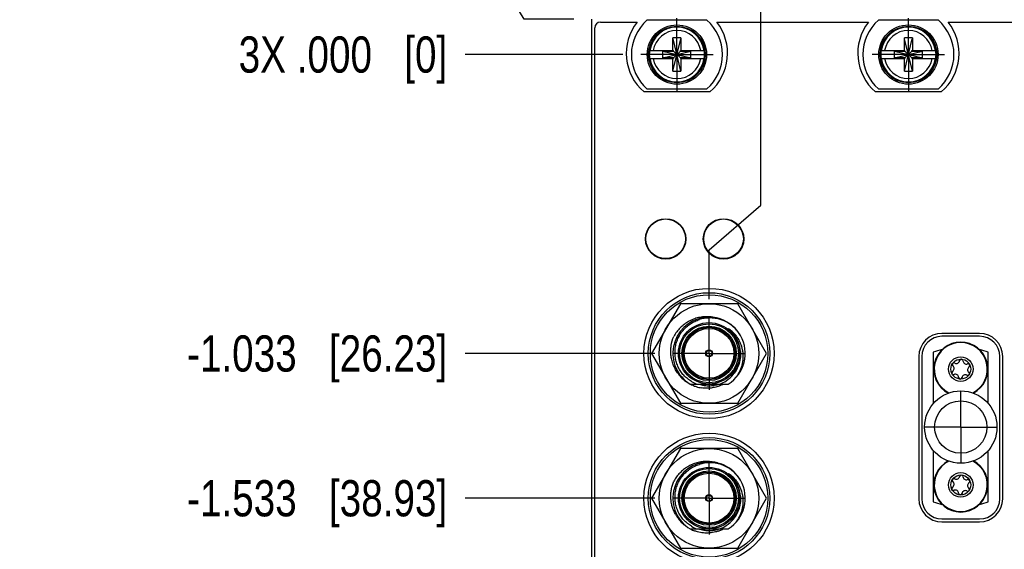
# Model space of a CAD drawing. Header units: inches. Extents: x 0.2 to 16.8, y 0.2 to 10.8.
# Tile 4 of 20: x 2.1 to 5.5, y 6.6 to 8.4. Entities that reach past the tile are written whole.
import ezdxf

# ---------------------------------------------------------------- set-up
doc = ezdxf.new("R2010")
doc.units = ezdxf.units.IN
doc.header["$LTSCALE"] = 0.935
doc.header["$MEASUREMENT"] = 0
doc.linetypes.add('CENTER', pattern=[0.6, 0.375, -0.075, 0.075, -0.075])
doc.layers.get('0').update_dxf_attribs({"linetype": 'CONTINUOUS'})
doc.layers.add('02___PRT_ALL_AXES', color=7, linetype='CONTINUOUS')
doc.layers.add('DIMENSIONS', color=7, linetype='CONTINUOUS')
doc.styles.get("Standard").update_dxf_attribs({"font": 'txt', "width": 0.8})
doc.dimstyles.new('DIMSTYLE_1', dxfattribs={"dimtxt": 0.125, "dimasz": 0.18, "dimexe": 0.18, "dimexo": 0.0625, "dimgap": 0.09, "dimtad": 0, "dimtih": 1, "dimtoh": 1, "dimdec": 3, "dimzin": 4, "dimdsep": 46, "dimtxsty": 'STANDARD', "dimblk": '_FILLED', "dimblk1": '_FILLED', "dimblk2": '_FILLED', "dimcen": 0.09, "dimadec": 0, "dimazin": 0, "dimtp": 0.01, "dimtm": 0.01, "dimtfac": 1, "dimtdec": 3, "dimtofl": 0, "dimtmove": 0, "dimatfit": 3, "dimldrblk": '_FILLED', "dimfxl": 1, "dimtolj": 1, "dimtzin": 4, "dimarcsym": 0})

# ---------------------------------------------------------------- blocks, each defined once
blk = doc.blocks.new('*D0')
at = {"layer": 'DIMENSIONS', "color": 2, "linetype": 'CONTINUOUS'}
for p, q in [((3.7765, 8.5767), (3.6684, 8.5767)), ((3.8723, 8.4171), (3.7765, 8.5767)), ((4.0434, 8.4171), (3.8723, 8.4171))]:
    blk.add_line(p, q, dxfattribs=at)
at = {"layer": 'DIMENSIONS', "color": 2, "linetype": 'CONTINUOUS', "insert": (3.6059, 8.6392), "char_height": 0.125, "width": 1.025, "attachment_point": 3, "line_spacing_factor": 0.9}
blk.add_mtext('.122{\\Ftxt.shx;\\W1.000000;\\H0.125000; }[3.1]', dxfattribs=at)
blk = doc.blocks.new('_FILLED')
at = {"color": 0, "linetype": 'BYBLOCK'}
blk.add_solid([(0, 0), (-1, 0.174), (-1, -0.174)], dxfattribs=at)
blk = doc.blocks.new('*D1')
at = {"layer": 'DIMENSIONS', "color": 2, "linetype": 'CONTINUOUS'}
blk.add_line((4.2123, 8.2951), (3.6684, 8.2951), dxfattribs=at)
at = {"layer": 'DIMENSIONS', "color": 2, "linetype": 'CONTINUOUS', "insert": (3.6059, 8.3576), "char_height": 0.125, "width": 1.125, "attachment_point": 3, "line_spacing_factor": 0.9}
blk.add_mtext('3X .000{\\Ftxt.shx;\\W1.000000;\\H0.125000; }[0]', dxfattribs=at)
blk = doc.blocks.new('*D2')
at = {"layer": 'DIMENSIONS', "color": 2, "linetype": 'CONTINUOUS'}
blk.add_line((4.3233, 7.2626), (3.6684, 7.2626), dxfattribs=at)
at = {"layer": 'DIMENSIONS', "color": 2, "linetype": 'CONTINUOUS', "insert": (3.6059, 7.3251), "char_height": 0.125, "width": 1.425, "attachment_point": 3, "line_spacing_factor": 0.9}
blk.add_mtext('-1.033{\\Ftxt.shx;\\W1.000000;\\H0.125000; }[26.23]', dxfattribs=at)
blk = doc.blocks.new('*D3')
at = {"layer": 'DIMENSIONS', "color": 2, "linetype": 'CONTINUOUS'}
blk.add_line((4.3233, 6.7626), (3.6684, 6.7626), dxfattribs=at)
at = {"layer": 'DIMENSIONS', "color": 2, "linetype": 'CONTINUOUS', "insert": (3.6059, 6.8251), "char_height": 0.125, "width": 1.425, "attachment_point": 3, "line_spacing_factor": 0.9}
blk.add_mtext('-1.533{\\Ftxt.shx;\\W1.000000;\\H0.125000; }[38.93]', dxfattribs=at)
blk = doc.blocks.new('*D4')
at = {"layer": 'DIMENSIONS', "color": 2, "linetype": 'CONTINUOUS'}
blk.add_line((4.3233, 6.2626), (3.6684, 6.2626), dxfattribs=at)
at = {"layer": 'DIMENSIONS', "color": 2, "linetype": 'CONTINUOUS', "insert": (3.6059, 6.3251), "char_height": 0.125, "width": 1.425, "attachment_point": 3, "line_spacing_factor": 0.9}
blk.add_mtext('-2.033{\\Ftxt.shx;\\W1.000000;\\H0.125000; }[51.63]', dxfattribs=at)
blk = doc.blocks.new('*D5')
at = {"layer": 'DIMENSIONS', "color": 2, "linetype": 'CONTINUOUS'}
blk.add_line((4.2111, 5.9077), (3.6684, 5.9077), dxfattribs=at)
at = {"layer": 'DIMENSIONS', "color": 2, "linetype": 'CONTINUOUS', "insert": (3.6059, 5.9702), "char_height": 0.125, "width": 1.425, "attachment_point": 3, "line_spacing_factor": 0.9}
blk.add_mtext('-2.387{\\Ftxt.shx;\\W1.000000;\\H0.125000; }[60.64]', dxfattribs=at)
blk = doc.blocks.new('*D6')
at = {"layer": 'DIMENSIONS', "color": 2, "linetype": 'CONTINUOUS'}
blk.add_line((4.2111, 4.4235), (3.6684, 4.4235), dxfattribs=at)
at = {"layer": 'DIMENSIONS', "color": 2, "linetype": 'CONTINUOUS', "insert": (3.6059, 4.486), "char_height": 0.125, "width": 1.425, "attachment_point": 3, "line_spacing_factor": 0.9}
blk.add_mtext('-3.872{\\Ftxt.shx;\\W1.000000;\\H0.125000; }[98.34]', dxfattribs=at)
blk = doc.blocks.new('*D7')
at = {"layer": 'DIMENSIONS', "color": 2, "linetype": 'CONTINUOUS'}
blk.add_line((4.2123, 3.4741), (3.6684, 3.4741), dxfattribs=at)
at = {"layer": 'DIMENSIONS', "color": 2, "linetype": 'CONTINUOUS', "insert": (3.6059, 3.5366), "char_height": 0.125, "width": 1.825, "attachment_point": 3, "line_spacing_factor": 0.9}
blk.add_mtext('3X -4.821{\\Ftxt.shx;\\W1.000000;\\H0.125000; }[122.45]', dxfattribs=at)
blk = doc.blocks.new('*D16')
at = {"layer": 'DIMENSIONS', "color": 2, "linetype": 'CONTINUOUS'}
for p, q in [((4.6894, 7.7747), (4.6894, 8.8546)), ((4.5109, 7.6207), (4.6894, 7.7747)), ((4.5109, 7.4502), (4.5109, 7.6207))]:
    blk.add_line(p, q, dxfattribs=at)
at = {"layer": 'DIMENSIONS', "color": 2, "linetype": 'CONTINUOUS', "insert": (4.6269, 8.9171), "char_height": 0.125, "width": 1.425, "attachment_point": 1, "rotation": 90, "line_spacing_factor": 0.9}
blk.add_mtext('3X .111{\\Ftxt.shx;\\W1.000000;\\H0.125000; }[2.82]', dxfattribs=at)

msp = doc.modelspace()

# ---------------------------------------------------------------- linework, layer by layer
at = {"color": 6, "linetype": 'CONTINUOUS'}
for p, q in [((4.1059, 4.2812), (4.1059, 8.4171)), ((5.4461, 7.3221), (5.3161, 7.3221)), ((5.2461, 7.2521), (5.2461, 6.7611)), ((5.5161, 6.7611), (5.5161, 7.2521)), ((5.3161, 6.6911), (5.4461, 6.6911))]:
    msp.add_line(p, q, dxfattribs=at)
at = {"color": 7, "linetype": 'CONTINUOUS'}
for p, q in [((4.1359, 8.4071), (4.2622, 8.4071)), ((4.5036, 8.4136), (4.2961, 8.4136)), ((4.5376, 8.4071), (5.0622, 8.4071)), ((5.3036, 8.4136), (5.0961, 8.4136)), ((5.3376, 8.4071), (5.8622, 8.4071)), ((4.1159, 4.3171), (4.1159, 8.3871)), ((4.3861, 8.3089), (4.3861, 8.3522)), ((4.4137, 8.3522), (4.3861, 8.3522)), ((4.3861, 8.238), (4.4129, 8.349)), ((4.4137, 8.238), (4.3869, 8.349)), ((4.4137, 8.3522), (4.4137, 8.3089)), ((5.1861, 8.3089), (5.1861, 8.3522)), ((5.2137, 8.3522), (5.1861, 8.3522)), ((5.1861, 8.238), (5.2129, 8.349)), ((5.2137, 8.238), (5.1869, 8.349)), ((5.2137, 8.3522), (5.2137, 8.3089)), ((4.3052, 8.3089), (4.3882, 8.3089)), ((4.3514, 8.2834), (4.3514, 8.3068)), ((4.3514, 8.3068), (4.4484, 8.2834)), ((4.3514, 8.3068), (4.3882, 8.3068)), ((4.3514, 8.2834), (4.4484, 8.3068)), ((4.3882, 8.3068), (4.3882, 8.3089)), ((4.3882, 8.2834), (4.4116, 8.3068)), ((4.4116, 8.2834), (4.3882, 8.3068)), ((4.4116, 8.3068), (4.4116, 8.3089)), ((4.4116, 8.3089), (4.4945, 8.3089)), ((4.4116, 8.3068), (4.4484, 8.3068)), ((4.4484, 8.2834), (4.4484, 8.3068)), ((5.1052, 8.3089), (5.1882, 8.3089)), ((5.1514, 8.2834), (5.1514, 8.3068)), ((5.1514, 8.2834), (5.2484, 8.3068)), ((5.1514, 8.3068), (5.1882, 8.3068)), ((5.1514, 8.3068), (5.2484, 8.2834)), ((5.1882, 8.3068), (5.1882, 8.3089)), ((5.1882, 8.2834), (5.2116, 8.3068)), ((5.2116, 8.2834), (5.1882, 8.3068)), ((5.2116, 8.3068), (5.2116, 8.3089)), ((5.2116, 8.3089), (5.2945, 8.3089)), ((5.2116, 8.3068), (5.2484, 8.3068)), ((5.2484, 8.2834), (5.2484, 8.3068)), ((4.3052, 8.2813), (4.3882, 8.2813)), ((4.3882, 8.2834), (4.3514, 8.2834)), ((4.3861, 8.238), (4.3861, 8.2813)), ((4.3882, 8.2834), (4.3882, 8.2813)), ((4.4116, 8.2834), (4.4116, 8.2813)), ((4.4484, 8.2834), (4.4116, 8.2834)), ((4.4116, 8.2813), (4.4945, 8.2813)), ((4.4137, 8.2813), (4.4137, 8.238)), ((5.1052, 8.2813), (5.1882, 8.2813)), ((5.1882, 8.2834), (5.1514, 8.2834)), ((5.1861, 8.238), (5.1861, 8.2813)), ((5.1882, 8.2834), (5.1882, 8.2813)), ((5.2116, 8.2834), (5.2116, 8.2813)), ((5.2484, 8.2834), (5.2116, 8.2834)), ((5.2116, 8.2813), (5.2945, 8.2813)), ((5.2137, 8.2813), (5.2137, 8.238)), ((4.3861, 8.238), (4.4137, 8.238)), ((5.1861, 8.238), (5.2137, 8.238)), ((4.2961, 8.1766), (4.5036, 8.1766)), ((5.0961, 8.1766), (5.3036, 8.1766)), ((4.5136, 8.1661), (4.2861, 8.1661)), ((5.3136, 8.1661), (5.0861, 8.1661)), ((4.4116, 7.4346), (4.3123, 7.2626)), ((4.6102, 7.4346), (4.4116, 7.4346)), ((4.7095, 7.2626), (4.6102, 7.4346)), ((5.4461, 7.3321), (5.3161, 7.3321)), ((4.3123, 7.2626), (4.4116, 7.0906)), ((4.6102, 7.0906), (4.7095, 7.2626)), ((5.2361, 7.2521), (5.2361, 6.7611)), ((5.2861, 7.2667), (5.2861, 7.0898)), ((5.4761, 7.0898), (5.4761, 7.2667)), ((5.5261, 6.7611), (5.5261, 7.2521)), ((4.4452, 7.1568), (4.5766, 7.1568)), ((4.4116, 7.0906), (4.6102, 7.0906)), ((4.4116, 6.9346), (4.3123, 6.7626)), ((4.6102, 6.9346), (4.4116, 6.9346)), ((4.7095, 6.7626), (4.6102, 6.9346)), ((5.2861, 6.9274), (5.2861, 6.7505)), ((5.4761, 6.7505), (5.4761, 6.9274)), ((4.3123, 6.7626), (4.4116, 6.5906)), ((4.6102, 6.5906), (4.7095, 6.7626)), ((5.3161, 6.6811), (5.4461, 6.6811)), ((4.4452, 6.6568), (4.5766, 6.6568)), ((4.4116, 6.5906), (4.6102, 6.5906))]:
    msp.add_line(p, q, dxfattribs=at)
for centre, radius in [((4.3999, 8.2951), 0.1025), ((4.3999, 8.2951), 0.098), ((5.1999, 8.2951), 0.1025), ((5.1999, 8.2951), 0.098), ((4.3609, 7.6581), 0.07), ((4.5609, 7.6581), 0.07), ((4.5109, 7.2626), 0.225), ((4.5109, 7.2626), 0.203), ((4.5109, 7.2626), 0.172), ((4.5109, 7.2631), 0.106), ((4.5109, 7.2631), 0.09), ((4.5109, 7.2631), 0.012), ((4.5109, 7.2631), 0.01), ((5.3811, 7.2086), 0.0424), ((5.3811, 7.2086), 0.0344), ((5.3811, 7.0086), 0.125), ((5.3811, 7.0086), 0.0905), ((4.5109, 6.7626), 0.225), ((4.5109, 6.7626), 0.203), ((4.5109, 6.7626), 0.172), ((4.5109, 6.7631), 0.106), ((4.5109, 6.7631), 0.09), ((5.3811, 6.8086), 0.0424), ((5.3811, 6.8086), 0.0344), ((4.5109, 6.7631), 0.012), ((4.5109, 6.7631), 0.01)]:
    msp.add_circle(centre, radius, dxfattribs=at)
at = {"color": 6, "linetype": 'CONTINUOUS'}
for centre, radius in [((4.3609, 7.6586), 0.0685), ((4.5609, 7.6586), 0.0685), ((4.5109, 7.2626), 0.21), ((4.5109, 6.7626), 0.21)]:
    msp.add_circle(centre, radius, dxfattribs=at)
at = {"color": 9, "linetype": 'CONTINUOUS'}
for centre, radius in [((4.5109, 7.2631), 0.102), ((4.5109, 7.2631), 0.094), ((4.5109, 7.2631), 0.086), ((4.5109, 6.7631), 0.102), ((4.5109, 6.7631), 0.094), ((4.5109, 6.7631), 0.086)]:
    msp.add_circle(centre, radius, dxfattribs=at)
at = {"color": 7, "linetype": 'CONTINUOUS'}
for centre, radius, start, end in [((4.1359, 8.3871), 0.02, 90, 180), ((4.3999, 8.2991), 0.175, 141.8922, 229.4642), ((4.3999, 8.2951), 0.1575, 131.203, 228.797), ((4.3999, 8.2951), 0.1575, 311.203, 48.797), ((4.3999, 8.2991), 0.175, 310.5358, 38.1078), ((5.1999, 8.2991), 0.175, 141.8922, 229.4642), ((5.1999, 8.2951), 0.1575, 131.203, 228.797), ((5.1999, 8.2951), 0.1575, 311.203, 48.797), ((5.1999, 8.2991), 0.175, 310.5358, 38.1078), ((4.3999, 8.2951), 0.0956, 171.7166, 188.2834), ((4.3999, 8.2951), 0.0956, 351.7166, 8.2834), ((5.1999, 8.2951), 0.0956, 171.7166, 188.2834), ((5.1999, 8.2951), 0.0956, 351.7166, 8.2834), ((4.5109, 7.2631), 0.125, 30.6894, 238.277), ((4.5033, 7.2638), 0.126, 74.7486, 86.371), ((4.5137, 7.2632), 0.1219, 91.3285, 107.3921), ((4.5136, 7.2622), 0.123, 51.6834, 91.2559), ((4.5126, 7.2609), 0.1246, 30.7545, 51.7112), ((4.5109, 7.2631), 0.125, 301.723, 29.4676), ((4.5185, 7.2559), 0.1097, 46.2896, 55.5067), ((4.5182, 7.2555), 0.1102, 40.2021, 46.298), ((4.518, 7.2554), 0.1104, 34.4296, 40.1908), ((5.3161, 7.2521), 0.08, 90, 180), ((5.4461, 7.2521), 0.08, 0, 90), ((5.3811, 7.2086), 0.0935, 297.6637, 242.7692), ((5.3811, 7.0086), 0.275, 103.6155, 110.2095), ((5.3811, 7.0086), 0.275, 69.7905, 76.3244), ((5.3574, 7.2241), 0.00591, 63.6642, 229.9244), ((5.346, 7.2106), 0.0118, 303.6642, 49.9244), ((5.3653, 7.24), 0.0118, 243.6642, 349.9244), ((5.3827, 7.2369), 0.00591, 3.6642, 169.9244), ((5.4004, 7.238), 0.0118, 183.6642, 289.9244), ((5.4064, 7.2214), 0.00591, 303.6642, 109.9244), ((5.4163, 7.2066), 0.0118, 123.6642, 229.9244), ((4.5068, 7.2691), 0.128, 214.9221, 216.4217), ((4.5052, 7.2677), 0.1259, 216.3601, 235.0656), ((4.5088, 7.2612), 0.1112, 303.6314, 320.6824), ((5.3558, 7.1958), 0.00591, 123.6642, 289.9244), ((5.3619, 7.1792), 0.0118, 3.6642, 109.9244), ((5.397, 7.1772), 0.0118, 63.6642, 169.9244), ((5.4049, 7.1931), 0.00591, 243.6642, 49.9244), ((4.5042, 7.2664), 0.1242, 242.676, 246.297), ((4.5083, 7.2642), 0.1144, 239.2466, 249.8791), ((4.504, 7.266), 0.1237, 246.2989, 252.3139), ((4.5034, 7.2639), 0.1215, 252.2895, 261.265), ((4.5108, 7.2624), 0.1112, 252.8335, 261.3007), ((4.5108, 7.2621), 0.1109, 252.9578, 256.7209), ((4.5107, 7.2618), 0.1106, 256.7246, 258.4102), ((4.5109, 7.2627), 0.1115, 258.3689, 269.7269), ((4.5109, 7.262), 0.1108, 268.599, 269.6704), ((4.5109, 7.2623), 0.1111, 269.7264, 278.8396), ((4.5109, 7.2616), 0.1105, 269.6702, 271.0419), ((4.5108, 7.2627), 0.1115, 272.0831, 287.5976), ((4.5109, 7.2625), 0.1113, 281.7027, 287.4055), ((4.5083, 7.262), 0.1122, 290.2438, 303.6351), ((4.5039, 7.2595), 0.117, 293.0889, 297.7176), ((5.3795, 7.1803), 0.00591, 183.6642, 349.9244), ((4.5109, 6.7631), 0.125, 30.6894, 238.277), ((4.5137, 6.7632), 0.1219, 91.3285, 107.3921), ((4.5033, 6.7637), 0.1261, 73.2758, 89.7799), ((4.5136, 6.7622), 0.123, 51.6834, 91.2559), ((5.3811, 6.8086), 0.0935, 117.6637, 62.7692), ((4.5185, 6.7559), 0.1097, 46.2896, 55.5067), ((4.5126, 6.7609), 0.1246, 30.7545, 51.7112), ((5.3827, 6.8369), 0.00591, 3.6642, 169.9244), ((4.5109, 6.7631), 0.125, 301.723, 29.4676), ((4.5182, 6.7555), 0.1102, 40.2021, 46.298), ((4.518, 6.7554), 0.1104, 34.4296, 40.1908), ((5.3574, 6.8241), 0.00591, 63.6642, 229.9244), ((5.346, 6.8106), 0.0118, 303.6642, 49.9244), ((5.3653, 6.84), 0.0118, 243.6642, 349.9244), ((5.4004, 6.838), 0.0118, 183.6642, 289.9244), ((5.4064, 6.8214), 0.00591, 303.6642, 109.9244), ((5.4163, 6.8066), 0.0118, 123.6642, 229.9244), ((5.3558, 6.7958), 0.00591, 123.6642, 289.9244), ((5.3619, 6.7792), 0.0118, 3.6642, 109.9244), ((5.3795, 6.7803), 0.00591, 183.6642, 349.9244), ((5.397, 6.7772), 0.0118, 63.6642, 169.9244), ((5.4049, 6.7931), 0.00591, 243.6642, 49.9244), ((5.3161, 6.7611), 0.08, 180, 270), ((5.3811, 7.0086), 0.275, 249.7905, 256.3244), ((5.3811, 7.0086), 0.275, 283.6155, 290.2095), ((5.4461, 6.7611), 0.08, 270, 360), ((4.5072, 6.7694), 0.1284, 209.2943, 218.4771), ((4.5088, 6.7612), 0.1112, 303.6314, 320.6824), ((4.5045, 6.767), 0.1248, 242.0312, 246.2472), ((4.5083, 6.7642), 0.1144, 239.2466, 249.8791), ((4.5042, 6.7664), 0.1242, 246.2478, 249.3305), ((4.5108, 6.7622), 0.111, 251.8385, 256.7363), ((4.5108, 6.7625), 0.1113, 252.6945, 255.8517), ((4.511, 6.7632), 0.1121, 255.8554, 265.2706), ((4.5109, 6.7625), 0.1113, 256.7404, 271.5857), ((4.5109, 6.763), 0.1118, 266.3292, 275.885), ((4.5109, 6.7614), 0.1103, 271.5966, 274.7867), ((4.5109, 6.762), 0.1109, 274.7899, 277.9634), ((4.511, 6.7623), 0.1111, 275.8834, 282.2952), ((4.5107, 6.7632), 0.112, 277.9673, 284.246), ((4.511, 6.7619), 0.1107, 282.3034, 285.5191), ((4.5109, 6.7622), 0.1111, 285.5203, 288.2099), ((4.5036, 6.7601), 0.1177, 290.0106, 298.5933), ((4.5083, 6.762), 0.1122, 290.2438, 303.6351)]:
    msp.add_arc(centre, radius, start, end, dxfattribs=at)
at = {"color": 9, "linetype": 'CONTINUOUS'}
for centre, radius, start, end in [((4.3999, 8.2951), 0.0947, 8.3637, 171.6363), ((4.3999, 8.2951), 0.0832, 9.5336, 170.4664), ((5.1999, 8.2951), 0.0947, 8.3637, 171.6363), ((5.1999, 8.2951), 0.0832, 9.5336, 170.4664), ((4.3999, 8.2951), 0.0947, 188.3637, 351.6363), ((4.3999, 8.2951), 0.0832, 189.5336, 350.4664), ((5.1999, 8.2951), 0.0947, 188.3637, 351.6363), ((5.1999, 8.2951), 0.0832, 189.5336, 350.4664), ((4.5107, 7.263), 0.1088, 40.659, 49.9984), ((4.5102, 7.2625), 0.1095, 35.8147, 40.6638), ((4.5108, 7.2629), 0.1088, 28.0619, 35.8176), ((4.5119, 7.2636), 0.1074, 27.4099, 28.0447), ((4.5112, 7.2633), 0.1082, 18.3114, 27.3835), ((4.5101, 7.2629), 0.1094, 8.2286, 18.3187), ((5.3811, 7.2086), 0.0917, 296.7943, 243.3842), ((5.3811, 6.8086), 0.0917, 116.7943, 63.3841), ((4.5107, 6.763), 0.1088, 40.659, 49.9984), ((4.5102, 6.7625), 0.1095, 35.8147, 40.6638), ((4.5108, 6.7629), 0.1088, 28.0619, 35.8176), ((4.5119, 6.7636), 0.1074, 27.4099, 28.0447), ((4.5112, 6.7633), 0.1082, 18.3114, 27.3835), ((4.5101, 6.7629), 0.1094, 8.2286, 18.3187)]:
    msp.add_arc(centre, radius, start, end, dxfattribs=at)
at = {"color": 6, "linetype": 'CONTINUOUS'}
for centre, start, end in [((5.3161, 7.2521), 90, 180), ((5.4461, 7.2521), 0, 90), ((5.3161, 6.7611), 180, 270), ((5.4461, 6.7611), 270, 360)]:
    msp.add_arc(centre, 0.07, start, end, dxfattribs=at)
at = {"color": 7, "linetype": 'CONTINUOUS'}
for points, knots in [([(4.5113, 7.3895), (4.5082, 7.3897), (4.5021, 7.3898), (4.4929, 7.3894), (4.4837, 7.3883), (4.4746, 7.3866), (4.4657, 7.3842), (4.4541, 7.3802), (4.4402, 7.3737), (4.4247, 7.3636), (4.4108, 7.3514), (4.3987, 7.3375), (4.392, 7.3271), (4.389, 7.3218)], [0, 0, 0, 0, 0.062527, 0.12505, 0.187575, 0.250101, 0.312627, 0.375152, 0.500124, 0.625068, 0.750051, 0.875123, 1, 1, 1, 1]), ([(4.4498, 7.1659), (4.445, 7.1688), (4.4357, 7.1753), (4.4233, 7.187), (4.4128, 7.2003), (4.4043, 7.2151), (4.3981, 7.2309), (4.3942, 7.2475), (4.393, 7.2616), (4.3933, 7.273), (4.3944, 7.2842), (4.3973, 7.2981), (4.4031, 7.3141), (4.4111, 7.3291), (4.4211, 7.3428), (4.433, 7.355), (4.4465, 7.3654), (4.4613, 7.3738), (4.4719, 7.3779), (4.4773, 7.3796)], [0, 0, 0, 0, 0.062533, 0.125018, 0.187508, 0.250006, 0.312502, 0.374997, 0.437494, 0.468761, 0.500029, 0.562527, 0.625024, 0.68752, 0.750017, 0.812515, 0.875013, 0.937501, 1, 1, 1, 1]), ([(4.4019, 7.1958), (4.3988, 7.2003), (4.393, 7.2098), (4.3863, 7.2249), (4.3816, 7.2408), (4.379, 7.2571), (4.3783, 7.2736), (4.3803, 7.2956), (4.3848, 7.3116), (4.389, 7.3218)], [0, 0, 0, 0, 0.12506, 0.25011, 0.375172, 0.500232, 0.625266, 0.750357, 1, 1, 1, 1]), ([(4.5925, 7.3332), (4.5919, 7.3339), (4.5906, 7.3353), (4.5888, 7.3373), (4.5872, 7.339), (4.5858, 7.3403), (4.5849, 7.3413), (4.5839, 7.3423), (4.583, 7.3431), (4.5824, 7.3437), (4.5818, 7.3442), (4.5813, 7.3447), (4.5809, 7.3451), (4.5806, 7.3454), (4.5803, 7.3456), (4.5801, 7.3459), (4.5798, 7.3461), (4.5796, 7.3463), (4.5794, 7.3465), (4.5792, 7.3467), (4.5791, 7.3468), (4.579, 7.347), (4.5789, 7.3471), (4.5788, 7.3471), (4.5787, 7.3472), (4.5787, 7.3473), (4.5787, 7.3473), (4.5786, 7.3474), (4.5787, 7.3474), (4.5787, 7.3474), (4.5787, 7.3474), (4.5788, 7.3474), (4.5789, 7.3474), (4.5789, 7.3474), (4.579, 7.3473), (4.5792, 7.3472), (4.5793, 7.3472), (4.5795, 7.3471), (4.5796, 7.347), (4.5798, 7.3469), (4.58, 7.3467), (4.5803, 7.3465), (4.5805, 7.3464), (4.5806, 7.3463)], [0, 0, 0, 0, 0.125526, 0.25105, 0.376571, 0.439329, 0.502084, 0.564836, 0.62758, 0.658948, 0.690313, 0.721672, 0.753024, 0.768696, 0.784364, 0.800027, 0.815683, 0.831329, 0.846958, 0.854763, 0.862557, 0.870335, 0.878085, 0.881941, 0.885775, 0.889566, 0.893243, 0.896431, 0.897845, 0.899503, 0.901277, 0.903102, 0.906844, 0.910639, 0.914464, 0.922161, 0.929896, 0.937652, 0.945422, 0.953202, 0.968784, 0.984384, 1, 1, 1, 1]), ([(4.619, 7.2728), (4.6184, 7.2783), (4.6163, 7.2893), (4.6116, 7.3025), (4.6067, 7.3126), (4.6025, 7.3198), (4.5978, 7.3267), (4.5943, 7.3311), (4.5925, 7.3332)], [0, 0, 0, 0, 0.249906, 0.499815, 0.624858, 0.749902, 0.874949, 1, 1, 1, 1]), ([(4.6269, 7.2752), (4.6254, 7.2828), (4.622, 7.294), (4.6153, 7.308), (4.6113, 7.3146), (4.6091, 7.3178)], [0, 0, 0, 0, 0.499752, 0.749874, 1, 1, 1, 1]), ([(4.619, 7.2728), (4.6199, 7.2655), (4.62, 7.2545), (4.618, 7.24), (4.6154, 7.2293), (4.6118, 7.2189), (4.6056, 7.2056), (4.5995, 7.1964), (4.5948, 7.1908)], [0, 0, 0, 0, 0.249759, 0.37494, 0.50003, 0.625082, 0.750147, 1, 1, 1, 1]), ([(4.6068, 7.1829), (4.6114, 7.1895), (4.6174, 7.2002), (4.6233, 7.2153), (4.6265, 7.227), (4.6285, 7.239), (4.6293, 7.2511), (4.6288, 7.2632), (4.6277, 7.2713), (4.6269, 7.2752)], [0, 0, 0, 0, 0.249737, 0.374887, 0.499951, 0.624952, 0.749957, 0.874981, 1, 1, 1, 1]), ([(4.5498, 7.1518), (4.5447, 7.1497), (4.5369, 7.147), (4.5261, 7.1445), (4.5152, 7.1427), (4.5014, 7.142), (4.4904, 7.1429), (4.4849, 7.1438)], [0, 0, 0, 0, 0.249953, 0.375008, 0.500067, 0.75004, 1, 1, 1, 1]), ([(4.5037, 6.8897), (4.4979, 6.8898), (4.4862, 6.889), (4.4719, 6.8861), (4.4608, 6.8826), (4.4499, 6.8784), (4.4369, 6.8718), (4.4225, 6.8618), (4.4095, 6.85), (4.3982, 6.8367), (4.3918, 6.8269), (4.389, 6.8218)], [0, 0, 0, 0, 0.124986, 0.249974, 0.312504, 0.375034, 0.500025, 0.625017, 0.750009, 0.875005, 1, 1, 1, 1]), ([(4.4498, 6.6659), (4.445, 6.6688), (4.4357, 6.6753), (4.4233, 6.687), (4.4128, 6.7003), (4.4043, 6.7151), (4.3981, 6.7309), (4.3942, 6.7475), (4.393, 6.7616), (4.3933, 6.773), (4.3944, 6.7842), (4.3973, 6.7981), (4.4031, 6.8141), (4.4111, 6.8291), (4.4211, 6.8428), (4.433, 6.855), (4.4465, 6.8654), (4.4613, 6.8738), (4.4719, 6.8779), (4.4773, 6.8796)], [0, 0, 0, 0, 0.062533, 0.125018, 0.187508, 0.250006, 0.312502, 0.374997, 0.437494, 0.468761, 0.500029, 0.562527, 0.625024, 0.68752, 0.750017, 0.812515, 0.875013, 0.937501, 1, 1, 1, 1]), ([(4.5925, 6.8332), (4.5919, 6.8339), (4.5906, 6.8353), (4.5888, 6.8373), (4.5872, 6.839), (4.5858, 6.8403), (4.5849, 6.8413), (4.5839, 6.8423), (4.583, 6.8431), (4.5824, 6.8437), (4.5818, 6.8442), (4.5813, 6.8447), (4.5809, 6.8451), (4.5806, 6.8454), (4.5803, 6.8456), (4.5801, 6.8459), (4.5798, 6.8461), (4.5796, 6.8463), (4.5794, 6.8465), (4.5792, 6.8467), (4.5791, 6.8468), (4.579, 6.847), (4.5789, 6.8471), (4.5788, 6.8471), (4.5787, 6.8472), (4.5787, 6.8473), (4.5787, 6.8473), (4.5786, 6.8474), (4.5787, 6.8474), (4.5787, 6.8474), (4.5787, 6.8474), (4.5788, 6.8474), (4.5789, 6.8474), (4.5789, 6.8474), (4.579, 6.8473), (4.5792, 6.8472), (4.5793, 6.8472), (4.5795, 6.8471), (4.5796, 6.847), (4.5798, 6.8469), (4.58, 6.8467), (4.5803, 6.8465), (4.5805, 6.8464), (4.5806, 6.8463)], [0, 0, 0, 0, 0.125526, 0.25105, 0.376571, 0.439329, 0.502084, 0.564836, 0.62758, 0.658948, 0.690313, 0.721672, 0.753024, 0.768696, 0.784364, 0.800027, 0.815683, 0.831329, 0.846958, 0.854763, 0.862557, 0.870335, 0.878085, 0.881941, 0.885775, 0.889566, 0.893243, 0.896431, 0.897845, 0.899503, 0.901277, 0.903102, 0.906844, 0.910639, 0.914464, 0.922161, 0.929896, 0.937652, 0.945422, 0.953202, 0.968784, 0.984384, 1, 1, 1, 1]), ([(4.3952, 6.7066), (4.3927, 6.7109), (4.3884, 6.7199), (4.3834, 6.734), (4.3802, 6.7486), (4.3785, 6.7634), (4.3786, 6.7784), (4.3804, 6.7932), (4.3832, 6.8054), (4.3863, 6.8148), (4.388, 6.8195), (4.389, 6.8218)], [0, 0, 0, 0, 0.12499, 0.249982, 0.374975, 0.49997, 0.624963, 0.749958, 0.874955, 0.937478, 1, 1, 1, 1]), ([(4.619, 6.7728), (4.6184, 6.7783), (4.6163, 6.7893), (4.6116, 6.8025), (4.6067, 6.8126), (4.6025, 6.8198), (4.5978, 6.8267), (4.5943, 6.8311), (4.5925, 6.8332)], [0, 0, 0, 0, 0.249906, 0.499815, 0.624858, 0.749902, 0.874949, 1, 1, 1, 1]), ([(4.6269, 6.7752), (4.6254, 6.7828), (4.622, 6.794), (4.6153, 6.808), (4.6113, 6.8146), (4.6091, 6.8178)], [0, 0, 0, 0, 0.499752, 0.749874, 1, 1, 1, 1]), ([(4.6068, 6.6829), (4.6114, 6.6895), (4.6174, 6.7002), (4.6233, 6.7153), (4.6265, 6.727), (4.6285, 6.739), (4.6293, 6.7511), (4.6288, 6.7632), (4.6277, 6.7713), (4.6269, 6.7752)], [0, 0, 0, 0, 0.249737, 0.374887, 0.499951, 0.624952, 0.749957, 0.874981, 1, 1, 1, 1]), ([(4.619, 6.7728), (4.6199, 6.7655), (4.62, 6.7545), (4.618, 6.74), (4.6154, 6.7293), (4.6118, 6.7189), (4.6056, 6.7056), (4.5995, 6.6964), (4.5948, 6.6908)], [0, 0, 0, 0, 0.249759, 0.37494, 0.50003, 0.625082, 0.750147, 1, 1, 1, 1]), ([(4.4365, 6.6623), (4.4337, 6.6641), (4.4281, 6.668), (4.4178, 6.6768), (4.4108, 6.6842), (4.4066, 6.6895)], [0, 0, 0, 0, 0.250098, 0.500197, 1, 1, 1, 1]), ([(4.5438, 6.6495), (4.5405, 6.6483), (4.5337, 6.6461), (4.5233, 6.6439), (4.5127, 6.6426), (4.4985, 6.6421), (4.4843, 6.6435), (4.4705, 6.6467), (4.4637, 6.6489), (4.4604, 6.6502)], [0, 0, 0, 0, 0.125028, 0.250057, 0.375087, 0.500118, 0.749938, 0.874968, 1, 1, 1, 1])]:
    msp.add_open_spline(points, degree=3, knots=knots, dxfattribs=at)
at = {"layer": '02___PRT_ALL_AXES', "color": 7, "linetype": 'CENTER'}
for p, q in [((4.3999, 8.2951), (4.3999, 8.4202)), ((5.1999, 8.2951), (5.1999, 8.4202)), ((4.3999, 8.2951), (4.2748, 8.2951)), ((4.3999, 8.2951), (4.3999, 8.17)), ((4.3999, 8.2951), (4.525, 8.2951)), ((5.1999, 8.2951), (5.0748, 8.2951)), ((5.1999, 8.2951), (5.1999, 8.17)), ((5.1999, 8.2951), (5.325, 8.2951)), ((4.5109, 7.2626), (4.5109, 7.3877)), ((4.5109, 7.2626), (4.3858, 7.2626)), ((4.5109, 7.2626), (4.5109, 7.1375)), ((4.5109, 7.2626), (4.636, 7.2626)), ((5.3811, 7.0086), (5.3811, 7.1337)), ((5.3811, 7.0086), (5.256, 7.0086)), ((5.3811, 7.0086), (5.3811, 6.8835)), ((5.3811, 7.0086), (5.5062, 7.0086)), ((4.5109, 6.7626), (4.5109, 6.8877)), ((4.5109, 6.7626), (4.3858, 6.7626)), ((4.5109, 6.7626), (4.5109, 6.6375)), ((4.5109, 6.7626), (4.636, 6.7626))]:
    msp.add_line(p, q, dxfattribs=at)

# ---------------------------------------------------------------- dimensions: what is measured, and where the dimension line sits
at = {"layer": 'DIMENSIONS', "color": 2, "linetype": 'CONTINUOUS'}
for feature_location, offset, origin, text, picture, middle in [((4.5108802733, 7.4501942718), (0.1785138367, 1.40441), (4.3998802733, 7.3876942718), '3X <>', '*D16', (4.68939411, 9.6296042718)), ((4.2122802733, 8.2951042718), (-0.5439, 0), (4.2747802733, 8.2951042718), '3X <>', '*D1', (2.8433802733, 8.2951042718)), ((4.2123, 3.4741), (-0.5439, 0), (4.2748, 8.2951), '3X -<>', '*D7', (2.4434, 3.4741)), ((4.32328, 7.26259), (-0.6549, 0), (4.38578, 8.2951), '-<>', '*D2', (2.64338, 7.26259)), ((4.32328, 6.76259), (-0.6549, 0), (4.38578, 8.2951), '-<>', '*D3', (2.64338, 6.76259)), ((4.32328, 6.26259), (-0.6549, 0), (4.38578, 8.2951), '-<>', '*D4', (2.64338, 6.26259)), ((4.2111, 5.9077), (-0.5427, 0), (4.2736, 8.2951), '-<>', '*D5', (2.6434, 5.9077)), ((4.2111, 4.4235), (-0.5427, 0), (4.2736, 8.2951), '-<>', '*D6', (2.6434, 4.4235))]:
    dim = msp.add_ordinate_dim(feature_location=feature_location, offset=offset, dtype=0, origin=origin, text=text, dimstyle='DIMSTYLE_1', dxfattribs=at)
    dim.commit()
    dim.dimension.update_dxf_attribs({"geometry": picture, "text_midpoint": middle})
dim = msp.add_ordinate_dim(feature_location=(4.0434, 8.4171), offset=(-0.375, 0.1595), dtype=0, origin=(4.2748, 8.2951), dimstyle='DIMSTYLE_1', dxfattribs=at)
dim.commit()
dim.dimension.update_dxf_attribs({"geometry": '*D0', "text_midpoint": (2.8434, 8.5767)})

doc.saveas('drawing.dxf')
